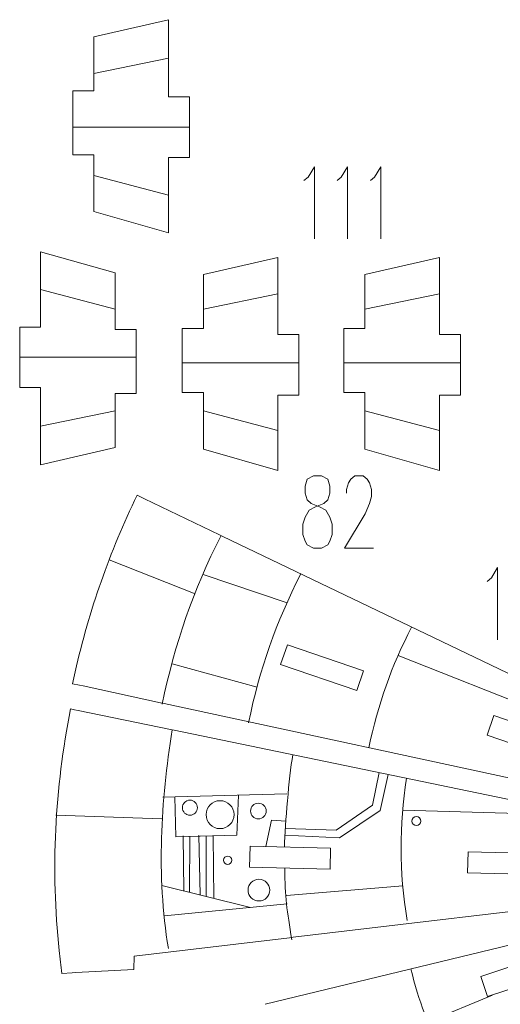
# Model space of a CAD drawing. Header units: millimetres. Extents: x -182 to 179, y -139 to 136.
# Tile 4 of 13: x -179 to -103, y -36 to 119. Entities that reach past the tile are written whole.
import ezdxf

# ---------------------------------------------------------------- set-up
doc = ezdxf.new("R2010")
doc.units = ezdxf.units.MM
doc.header["$MEASUREMENT"] = 0
doc.layers.add('Layer 1', color=7, linetype='Continuous')

msp = doc.modelspace()

# ---------------------------------------------------------------- linework, layer by layer
at = {"layer": 'Layer 1', "color": 5, "lineweight": 9}
for centre, major_axis in [((-152.2903, -5.1012), (0, 1.1906)), ((-147.5278, -6.2036), (0, 2.2049)), ((-141.4864, -5.6304), (0, 1.2347)), ((-116.5271, -7.2178), (0, 0.7056)), ((-146.3371, -13.3915), (0, 0.6614)), ((-141.3982, -18.1099), (0, 1.7198))]:
    msp.add_ellipse(centre, major_axis=major_axis, ratio=1, dxfattribs=at)
at = {"layer": 'Layer 1', "lineweight": 9}
for points, knots in [([(-154.9548, 107.0903), (-154.9548, 107.0903), (-155.665, 107.0903), (-155.665, 107.0903), (-155.665, 107.0903), (-155.665, 107.0903), (-155.665, 119.2797), (-155.665, 119.2797), (-155.665, 119.2797), (-155.665, 119.2797), (-167.4412, 116.5756), (-167.4412, 116.5756), (-167.4412, 116.5756), (-167.4412, 116.5756), (-167.4412, 108.0386), (-167.4412, 108.0386), (-167.4412, 108.0386), (-167.4412, 108.0386), (-169.1023, 108.0386), (-169.1023, 108.0386)], [0, 0, 0, 0, 0.16666667, 0.16666667, 0.16666667, 0.16666667, 0.33333333, 0.33333333, 0.33333333, 0.33333333, 0.5, 0.5, 0.5, 0.5, 0.66666667, 0.66666667, 0.66666667, 0.66666667, 1, 1, 1, 1]), ([(-169.6645, 108.0386), (-169.6645, 108.0386), (-170.7635, 108.0386), (-170.7635, 108.0386), (-170.7635, 108.0386), (-170.7635, 108.0386), (-170.7635, 97.9558), (-170.7635, 97.9558), (-170.7635, 97.9558), (-170.7635, 97.9558), (-169.6645, 97.9558), (-169.6645, 97.9558)], [0, 0, 0, 0, 0.25, 0.25, 0.25, 0.25, 0.5, 0.5, 0.5, 0.5, 1, 1, 1, 1]), ([(-154.3926, 97.542), (-154.3926, 97.542), (-152.363, 97.542), (-152.363, 97.542), (-152.363, 97.542), (-152.363, 97.542), (-152.363, 107.0903), (-152.363, 107.0903), (-152.363, 107.0903), (-152.363, 107.0903), (-154.3926, 107.0903), (-154.3926, 107.0903)], [0, 0, 0, 0, 0.25, 0.25, 0.25, 0.25, 0.5, 0.5, 0.5, 0.5, 1, 1, 1, 1]), ([(-169.1023, 97.9558), (-169.1023, 97.9558), (-167.4412, 97.9558), (-167.4412, 97.9558), (-167.4412, 97.9558), (-167.4412, 97.9558), (-167.4412, 89.0044), (-167.4412, 89.0044), (-167.4412, 89.0044), (-167.4412, 89.0044), (-155.665, 85.6503), (-155.665, 85.6503), (-155.665, 85.6503), (-155.665, 85.6503), (-155.665, 97.542), (-155.665, 97.542), (-155.665, 97.542), (-155.665, 97.542), (-154.9548, 97.542), (-154.9548, 97.542)], [0, 0, 0, 0, 0.16666667, 0.16666667, 0.16666667, 0.16666667, 0.33333333, 0.33333333, 0.33333333, 0.33333333, 0.5, 0.5, 0.5, 0.5, 0.66666667, 0.66666667, 0.66666667, 0.66666667, 1, 1, 1, 1]), ([(-163.0906, 70.3523), (-163.0906, 70.3523), (-164.092, 70.3523), (-164.092, 70.3523), (-164.092, 70.3523), (-164.092, 70.3523), (-164.092, 79.3037), (-164.092, 79.3037), (-164.092, 79.3037), (-164.092, 79.3037), (-175.8682, 82.6578), (-175.8682, 82.6578), (-175.8682, 82.6578), (-175.8682, 82.6578), (-175.8682, 70.7661), (-175.8682, 70.7661), (-175.8682, 70.7661), (-175.8682, 70.7661), (-177.2381, 70.7661), (-177.2381, 70.7661)], [0, 0, 0, 0, 0.16666667, 0.16666667, 0.16666667, 0.16666667, 0.33333333, 0.33333333, 0.33333333, 0.33333333, 0.5, 0.5, 0.5, 0.5, 0.66666667, 0.66666667, 0.66666667, 0.66666667, 1, 1, 1, 1]), ([(-137.4055, 69.5762), (-137.4055, 69.5762), (-138.3968, 69.5762), (-138.3968, 69.5762), (-138.3968, 69.5762), (-138.3968, 69.5762), (-138.3968, 81.7656), (-138.3968, 81.7656), (-138.3968, 81.7656), (-138.3968, 81.7656), (-150.1729, 79.0615), (-150.1729, 79.0615), (-150.1729, 79.0615), (-150.1729, 79.0615), (-150.1729, 70.5245), (-150.1729, 70.5245), (-150.1729, 70.5245), (-150.1729, 70.5245), (-151.553, 70.5245), (-151.553, 70.5245)], [0, 0, 0, 0, 0.16666667, 0.16666667, 0.16666667, 0.16666667, 0.33333333, 0.33333333, 0.33333333, 0.33333333, 0.5, 0.5, 0.5, 0.5, 0.66666667, 0.66666667, 0.66666667, 0.66666667, 1, 1, 1, 1]), ([(-111.8021, 69.5762), (-111.8021, 69.5762), (-112.8909, 69.5762), (-112.8909, 69.5762), (-112.8909, 69.5762), (-112.8909, 69.5762), (-112.8909, 81.7656), (-112.8909, 81.7656), (-112.8909, 81.7656), (-112.8909, 81.7656), (-124.667, 79.0615), (-124.667, 79.0615), (-124.667, 79.0615), (-124.667, 79.0615), (-124.667, 70.5245), (-124.667, 70.5245), (-124.667, 70.5245), (-124.667, 70.5245), (-125.9496, 70.5245), (-125.9496, 70.5245)], [0, 0, 0, 0, 0.16666667, 0.16666667, 0.16666667, 0.16666667, 0.33333333, 0.33333333, 0.33333333, 0.33333333, 0.5, 0.5, 0.5, 0.5, 0.66666667, 0.66666667, 0.66666667, 0.66666667, 1, 1, 1, 1]), ([(-177.8003, 70.7661), (-177.8003, 70.7661), (-179.1702, 70.7661), (-179.1702, 70.7661), (-179.1702, 70.7661), (-179.1702, 70.7661), (-179.1702, 61.2178), (-179.1702, 61.2178), (-179.1702, 61.2178), (-179.1702, 61.2178), (-177.8003, 61.2178), (-177.8003, 61.2178)], [0, 0, 0, 0, 0.25, 0.25, 0.25, 0.25, 0.5, 0.5, 0.5, 0.5, 1, 1, 1, 1]), ([(-162.5284, 60.2695), (-162.5284, 60.2695), (-160.7697, 60.2695), (-160.7697, 60.2695), (-160.7697, 60.2695), (-160.7697, 60.2695), (-160.7697, 70.3523), (-160.7697, 70.3523), (-160.7697, 70.3523), (-160.7697, 70.3523), (-162.5284, 70.3523), (-162.5284, 70.3523)], [0, 0, 0, 0, 0.25, 0.25, 0.25, 0.25, 0.5, 0.5, 0.5, 0.5, 1, 1, 1, 1]), ([(-152.1152, 70.5245), (-152.1152, 70.5245), (-153.4953, 70.5245), (-153.4953, 70.5245), (-153.4953, 70.5245), (-153.4953, 70.5245), (-153.4953, 60.4416), (-153.4953, 60.4416), (-153.4953, 60.4416), (-153.4953, 60.4416), (-152.1152, 60.4416), (-152.1152, 60.4416)], [0, 0, 0, 0, 0.25, 0.25, 0.25, 0.25, 0.5, 0.5, 0.5, 0.5, 1, 1, 1, 1]), ([(-126.5118, 70.5245), (-126.5118, 70.5245), (-127.9894, 70.5245), (-127.9894, 70.5245), (-127.9894, 70.5245), (-127.9894, 70.5245), (-127.9894, 60.4416), (-127.9894, 60.4416), (-127.9894, 60.4416), (-127.9894, 60.4416), (-126.5118, 60.4416), (-126.5118, 60.4416)], [0, 0, 0, 0, 0.25, 0.25, 0.25, 0.25, 0.5, 0.5, 0.5, 0.5, 1, 1, 1, 1]), ([(-136.8433, 60.0278), (-136.8433, 60.0278), (-135.0948, 60.0278), (-135.0948, 60.0278), (-135.0948, 60.0278), (-135.0948, 60.0278), (-135.0948, 69.5762), (-135.0948, 69.5762), (-135.0948, 69.5762), (-135.0948, 69.5762), (-136.8433, 69.5762), (-136.8433, 69.5762)], [0, 0, 0, 0, 0.25, 0.25, 0.25, 0.25, 0.5, 0.5, 0.5, 0.5, 1, 1, 1, 1]), ([(-111.2399, 60.0278), (-111.2399, 60.0278), (-109.5889, 60.0278), (-109.5889, 60.0278), (-109.5889, 60.0278), (-109.5889, 60.0278), (-109.5889, 69.5762), (-109.5889, 69.5762), (-109.5889, 69.5762), (-109.5889, 69.5762), (-111.2399, 69.5762), (-111.2399, 69.5762)], [0, 0, 0, 0, 0.25, 0.25, 0.25, 0.25, 0.5, 0.5, 0.5, 0.5, 1, 1, 1, 1]), ([(-177.2381, 61.2178), (-177.2381, 61.2178), (-175.8682, 61.2178), (-175.8682, 61.2178), (-175.8682, 61.2178), (-175.8682, 61.2178), (-175.8682, 49.0284), (-175.8682, 49.0284), (-175.8682, 49.0284), (-175.8682, 49.0284), (-164.092, 51.7325), (-164.092, 51.7325), (-164.092, 51.7325), (-164.092, 51.7325), (-164.092, 60.2695), (-164.092, 60.2695), (-164.092, 60.2695), (-164.092, 60.2695), (-163.0906, 60.2695), (-163.0906, 60.2695)], [0, 0, 0, 0, 0.16666667, 0.16666667, 0.16666667, 0.16666667, 0.33333333, 0.33333333, 0.33333333, 0.33333333, 0.5, 0.5, 0.5, 0.5, 0.66666667, 0.66666667, 0.66666667, 0.66666667, 1, 1, 1, 1]), ([(-151.553, 60.4416), (-151.553, 60.4416), (-150.1729, 60.4416), (-150.1729, 60.4416), (-150.1729, 60.4416), (-150.1729, 60.4416), (-150.1729, 51.4902), (-150.1729, 51.4902), (-150.1729, 51.4902), (-150.1729, 51.4902), (-138.3968, 48.1362), (-138.3968, 48.1362), (-138.3968, 48.1362), (-138.3968, 48.1362), (-138.3968, 60.0278), (-138.3968, 60.0278), (-138.3968, 60.0278), (-138.3968, 60.0278), (-137.4055, 60.0278), (-137.4055, 60.0278)], [0, 0, 0, 0, 0.16666667, 0.16666667, 0.16666667, 0.16666667, 0.33333333, 0.33333333, 0.33333333, 0.33333333, 0.5, 0.5, 0.5, 0.5, 0.66666667, 0.66666667, 0.66666667, 0.66666667, 1, 1, 1, 1]), ([(-125.9496, 60.4416), (-125.9496, 60.4416), (-124.667, 60.4416), (-124.667, 60.4416), (-124.667, 60.4416), (-124.667, 60.4416), (-124.667, 51.4902), (-124.667, 51.4902), (-124.667, 51.4902), (-124.667, 51.4902), (-112.8909, 48.1362), (-112.8909, 48.1362), (-112.8909, 48.1362), (-112.8909, 48.1362), (-112.8909, 60.0278), (-112.8909, 60.0278), (-112.8909, 60.0278), (-112.8909, 60.0278), (-111.8021, 60.0278), (-111.8021, 60.0278)], [0, 0, 0, 0, 0.16666667, 0.16666667, 0.16666667, 0.16666667, 0.33333333, 0.33333333, 0.33333333, 0.33333333, 0.5, 0.5, 0.5, 0.5, 0.66666667, 0.66666667, 0.66666667, 0.66666667, 1, 1, 1, 1]), ([(-159.9863, 43.9111), (-159.9863, 43.9111), (-160.6206, 44.2156), (-160.6206, 44.2156), (-160.6206, 44.2156), (-164.9523, 35.3409), (-168.2347, 25.996), (-170.4039, 16.3666), (-170.4039, 16.3666), (-170.5468, 15.7315), (-170.6836, 15.1028), (-170.8169, 14.4656), (-170.8169, 14.4656), (-170.8169, 14.4656), (-169.7074, 14.2259), (-169.7074, 14.2259)], [0, 0, 0, 0, 0.2, 0.2, 0.2, 0.2, 0.4, 0.4, 0.4, 0.4, 0.6, 0.6, 0.6, 0.6, 1, 1, 1, 1]), ([(-125.9568, 13.3862), (-125.9568, 13.3862), (-137.9708, 17.5037), (-137.9708, 17.5037), (-137.9708, 17.5037), (-137.9708, 17.5037), (-136.9002, 20.6273), (-136.9002, 20.6273), (-136.9002, 20.6273), (-136.9002, 20.6273), (-124.8862, 16.5098), (-124.8862, 16.5098), (-124.8862, 16.5098), (-124.8862, 16.5098), (-125.9568, 13.3862), (-125.9568, 13.3862)], [0, 0, 0, 0, 0.2, 0.2, 0.2, 0.2, 0.4, 0.4, 0.4, 0.4, 0.6, 0.6, 0.6, 0.6, 1, 1, 1, 1]), ([(-170.4929, 10.3637), (-170.4929, 10.3637), (-171.1312, 10.4954), (-171.1312, 10.4954), (-171.1312, 10.4954), (-173.6527, -2.0688), (-174.2613, -14.9316), (-172.9415, -27.6637), (-172.9415, -27.6637), (-172.8156, -28.8675), (-172.6773, -30.0589), (-172.517, -31.2591), (-172.517, -31.2591), (-172.517, -31.2591), (-170.8751, -31.17), (-170.8751, -31.17)], [0, 0, 0, 0, 0.2, 0.2, 0.2, 0.2, 0.4, 0.4, 0.4, 0.4, 0.6, 0.6, 0.6, 0.6, 1, 1, 1, 1]), ([(-92.2939, 5.3395), (-92.2939, 5.3395), (-93.3645, 2.2159), (-93.3645, 2.2159), (-93.3645, 2.2159), (-93.3645, 2.2159), (-105.3785, 6.3335), (-105.3785, 6.3335), (-105.3785, 6.3335), (-105.3785, 6.3335), (-104.3079, 9.4571), (-104.3079, 9.4571), (-104.3079, 9.4571), (-104.3079, 9.4571), (-92.2939, 5.3395), (-92.2939, 5.3395)], [0, 0, 0, 0, 0.2, 0.2, 0.2, 0.2, 0.4, 0.4, 0.4, 0.4, 0.6, 0.6, 0.6, 0.6, 1, 1, 1, 1]), ([(-130.0762, -11.5075), (-130.0762, -11.5075), (-130.1629, -14.8224), (-130.1629, -14.8224), (-130.1629, -14.8224), (-130.1629, -14.8224), (-142.8701, -14.49), (-142.8701, -14.49), (-142.8701, -14.49), (-142.8701, -14.49), (-142.7834, -11.1751), (-142.7834, -11.1751), (-142.7834, -11.1751), (-142.7834, -11.1751), (-130.0762, -11.5075), (-130.0762, -11.5075)], [0, 0, 0, 0, 0.2, 0.2, 0.2, 0.2, 0.4, 0.4, 0.4, 0.4, 0.6, 0.6, 0.6, 0.6, 1, 1, 1, 1]), ([(-95.6271, -12.4088), (-95.6271, -12.4088), (-95.7138, -15.7237), (-95.7138, -15.7237), (-95.7138, -15.7237), (-95.7138, -15.7237), (-108.4407, -15.3907), (-108.4407, -15.3907), (-108.4407, -15.3907), (-108.4407, -15.3907), (-108.3539, -12.0758), (-108.3539, -12.0758), (-108.3539, -12.0758), (-108.3539, -12.0758), (-95.6271, -12.4088), (-95.6271, -12.4088)], [0, 0, 0, 0, 0.2, 0.2, 0.2, 0.2, 0.4, 0.4, 0.4, 0.4, 0.6, 0.6, 0.6, 0.6, 1, 1, 1, 1]), ([(-170.3137, -31.1396), (-170.3137, -31.1396), (-161.1269, -30.6413), (-161.1269, -30.6413), (-161.1269, -30.6413), (-161.1269, -30.6413), (-161.0718, -28.5346), (-161.0718, -28.5346), (-161.0718, -28.5346), (-161.0718, -28.5346), (-136.5516, -25.6308), (-136.5516, -25.6308)], [0, 0, 0, 0, 0.25, 0.25, 0.25, 0.25, 0.5, 0.5, 0.5, 0.5, 1, 1, 1, 1]), ([(-94.2922, -27.7723), (-94.2922, -27.7723), (-93.2541, -30.9373), (-93.2541, -30.9373), (-93.2541, -30.9373), (-93.2541, -30.9373), (-105.3308, -34.898), (-105.3308, -34.898), (-105.3308, -34.898), (-105.3308, -34.898), (-106.3689, -31.7328), (-106.3689, -31.7328), (-106.3689, -31.7328), (-106.3689, -31.7328), (-94.2922, -27.7723), (-94.2922, -27.7723)], [0, 0, 0, 0, 0.2, 0.2, 0.2, 0.2, 0.4, 0.4, 0.4, 0.4, 0.6, 0.6, 0.6, 0.6, 1, 1, 1, 1])]:
    msp.add_open_spline(points, degree=3, knots=knots, dxfattribs=at)
at = {"layer": 'Layer 1', "color": 5, "lineweight": 9}
for points in [[(-155.665, 113.185), (-155.665, 113.185), (-167.4412, 110.7625), (-167.4412, 110.7625)], [(-152.363, 102.3161), (-152.363, 102.3161), (-170.7635, 102.3161), (-170.7635, 102.3161)], [(-155.665, 91.5961), (-155.665, 91.5961), (-167.4412, 94.7111), (-167.4412, 94.7111)], [(-175.8682, 76.712), (-175.8682, 76.712), (-164.092, 73.597), (-164.092, 73.597)], [(-138.3968, 76.0065), (-138.3968, 76.0065), (-150.173, 73.584), (-150.173, 73.584)], [(-112.8909, 76.0065), (-112.8909, 76.0065), (-124.6671, 73.584), (-124.6671, 73.584)], [(-179.1702, 65.992), (-179.1702, 65.992), (-160.7697, 65.992), (-160.7697, 65.992)], [(-135.0948, 65.1376), (-135.0948, 65.1376), (-153.4953, 65.1376), (-153.4953, 65.1376)], [(-109.5889, 65.1376), (-109.5889, 65.1376), (-127.9894, 65.1376), (-127.9894, 65.1376)], [(-175.8682, 55.1231), (-175.8682, 55.1231), (-164.092, 57.5456), (-164.092, 57.5456)], [(-138.3968, 54.4176), (-138.3968, 54.4176), (-150.173, 57.5326), (-150.173, 57.5326)], [(-112.8909, 54.4176), (-112.8909, 54.4176), (-124.6671, 57.5326), (-124.6671, 57.5326)], [(-151.443, 28.6428), (-151.443, 28.6428), (-165.0545, 34.0251), (-165.0545, 34.0251)], [(-150.1906, 31.7012), (-150.1906, 31.7012), (-136.926, 27.2372), (-136.926, 27.2372)], [(-119.3973, 18.9192), (-119.3973, 18.9192), (-96.5044, 9.8805), (-96.5044, 9.8805)], [(-155.1187, 17.6139), (-155.1187, 17.6139), (-141.6742, 13.9022), (-141.6742, 13.9022)], [(-118.6693, -5.4856), (-118.6693, -5.4856), (-98.6188, -6.0682), (-98.6188, -6.0682)], [(-156.7481, -6.881), (-156.7481, -6.881), (-173.4495, -6.2705), (-173.4495, -6.2705)], [(-153.2481, -18.242), (-153.2481, -18.242), (-153.3642, -9.5319), (-153.3642, -9.5319)], [(-152.3059, -9.6201), (-152.3059, -9.6201), (-152.3554, -18.4632), (-152.3554, -18.4632)], [(-150.695, -18.8746), (-150.695, -18.8746), (-150.8948, -9.4437), (-150.8948, -9.4437)], [(-149.7376, -19.1118), (-149.7376, -19.1118), (-149.7483, -9.6201), (-149.7483, -9.6201)], [(-148.4941, -19.42), (-148.4941, -19.42), (-148.6017, -9.5319), (-148.6017, -9.5319)], [(-142.7533, -20.8423), (-142.7533, -20.8423), (-156.7219, -17.3813), (-156.7219, -17.3813)], [(-137.0651, -18.9892), (-137.0651, -18.9892), (-118.6654, -17.4619), (-118.6654, -17.4619)], [(-114.6711, -38.9241), (-114.6711, -38.9241), (-104.5194, -34.6756), (-104.5194, -34.6756)]]:
    msp.add_open_spline(points, degree=3, dxfattribs=at)
at = {"layer": 'Layer 1', "color": 1, "lineweight": 9}
for points in [[(-169.1023, 108.0386), (-169.1023, 108.0386), (-169.6645, 108.0386), (-169.6645, 108.0386)], [(-154.3926, 107.0903), (-154.3926, 107.0903), (-154.9548, 107.0903), (-154.9548, 107.0903)], [(-169.1023, 97.9558), (-169.1023, 97.9558), (-169.6645, 97.9558), (-169.6645, 97.9558)], [(-154.3926, 97.542), (-154.3926, 97.542), (-154.9548, 97.542), (-154.9548, 97.542)], [(-177.8003, 70.7661), (-177.8003, 70.7661), (-177.2381, 70.7661), (-177.2381, 70.7661)], [(-163.0906, 70.3523), (-163.0906, 70.3523), (-162.5284, 70.3523), (-162.5284, 70.3523)], [(-151.553, 70.5244), (-151.553, 70.5244), (-152.1152, 70.5244), (-152.1152, 70.5244)], [(-125.9496, 70.5244), (-125.9496, 70.5244), (-126.5118, 70.5244), (-126.5118, 70.5244)], [(-136.8433, 69.5761), (-136.8433, 69.5761), (-137.4055, 69.5761), (-137.4055, 69.5761)], [(-111.2399, 69.5761), (-111.2399, 69.5761), (-111.8021, 69.5761), (-111.8021, 69.5761)], [(-177.8003, 61.2178), (-177.8003, 61.2178), (-177.2381, 61.2178), (-177.2381, 61.2178)], [(-163.0906, 60.2695), (-163.0906, 60.2695), (-162.5284, 60.2695), (-162.5284, 60.2695)], [(-151.553, 60.4416), (-151.553, 60.4416), (-152.1152, 60.4416), (-152.1152, 60.4416)], [(-136.8433, 60.0278), (-136.8433, 60.0278), (-137.4055, 60.0278), (-137.4055, 60.0278)], [(-125.9496, 60.4416), (-125.9496, 60.4416), (-126.5118, 60.4416), (-126.5118, 60.4416)], [(-111.2399, 60.0278), (-111.2399, 60.0278), (-111.8021, 60.0278), (-111.8021, 60.0278)], [(-159.4795, 43.6678), (-159.4795, 43.6678), (-159.9863, 43.9112), (-159.9863, 43.9112)], [(-156.6794, 11.2344), (-154.5973, 20.9868), (-151.8922, 29.054), (-147.346, 37.8431)], [(-147.0926, 37.7214), (-147.0926, 37.7214), (-147.5994, 37.9648), (-147.5994, 37.9648)], [(-143.0477, 8.2791), (-141.2304, 16.8161), (-138.7482, 24.113), (-134.7718, 31.8069)], [(-124.0515, 4.3613), (-122.6021, 11.2083), (-120.4697, 17.2416), (-117.2859, 23.4128)], [(-169.1579, 14.1071), (-169.1579, 14.1071), (-169.7073, 14.2261), (-169.7073, 14.2261)], [(-156.3685, 11.3438), (-156.3685, 11.3438), (-156.9179, 11.4628), (-156.9179, 11.4628)], [(-169.9423, 10.2501), (-169.9423, 10.2501), (-170.4929, 10.3637), (-170.4929, 10.3637)], [(-155.688, -27.3552), (-157.6148, -15.5422), (-156.8753, -4.1987), (-155.0809, 7.1829)], [(-154.8056, 7.1261), (-154.8056, 7.1261), (-155.3562, 7.2397), (-155.3562, 7.2397)], [(-137.3703, -11.3167), (-137.2515, -7.4543), (-136.6566, -0.5172), (-136.058, 3.2569)], [(-118.0087, -22.8925), (-119.241, -15.1484), (-119.2705, -7.9117), (-118.0778, -0.4538)], [(-156.5525, -3.4483), (-156.5525, -3.4483), (-136.9764, -2.8967), (-136.9764, -2.8967)], [(-136.2112, -25.9778), (-136.9687, -21.287), (-137.2964, -19.2807), (-137.3226, -14.6352)], [(-156.3192, -22.1649), (-156.3192, -22.1649), (-136.9489, -20.2763), (-136.9489, -20.2763)], [(-135.9934, -25.5646), (-135.9934, -25.5646), (-136.5516, -25.6308), (-136.5516, -25.6308)], [(-112.3465, -44.1862), (-114.6115, -39.5634), (-116.1467, -35.6863), (-117.4074, -30.5476)], [(-170.3137, -31.1393), (-170.3137, -31.1393), (-170.8751, -31.1703), (-170.8751, -31.1703)]]:
    msp.add_open_spline(points, degree=3, dxfattribs=at)
for points, knots in [([(-134.2814, 93.8819), (-134.2814, 93.8819), (-133.6235, 94.4356), (-133.6235, 94.4356), (-133.6235, 94.4356), (-133.6235, 94.4356), (-132.6415, 96.0641), (-132.6415, 96.0641), (-132.6415, 96.0641), (-132.6415, 96.0641), (-132.6415, 84.6646), (-132.6415, 84.6646)], [0, 0, 0, 0, 0.25, 0.25, 0.25, 0.25, 0.5, 0.5, 0.5, 0.5, 1, 1, 1, 1]), ([(-129.0475, 93.8819), (-129.0475, 93.8819), (-128.3896, 94.4356), (-128.3896, 94.4356), (-128.3896, 94.4356), (-128.3896, 94.4356), (-127.4077, 96.0641), (-127.4077, 96.0641), (-127.4077, 96.0641), (-127.4077, 96.0641), (-127.4077, 84.6646), (-127.4077, 84.6646)], [0, 0, 0, 0, 0.25, 0.25, 0.25, 0.25, 0.5, 0.5, 0.5, 0.5, 1, 1, 1, 1]), ([(-123.8038, 93.8819), (-123.8038, 93.8819), (-123.1557, 94.4356), (-123.1557, 94.4356), (-123.1557, 94.4356), (-123.1557, 94.4356), (-122.1737, 96.0641), (-122.1737, 96.0641), (-122.1737, 96.0641), (-122.1737, 96.0641), (-122.1737, 84.6646), (-122.1737, 84.6646)], [0, 0, 0, 0, 0.25, 0.25, 0.25, 0.25, 0.5, 0.5, 0.5, 0.5, 1, 1, 1, 1]), ([(-132.8007, 47.2703), (-132.8007, 47.2703), (-133.7827, 46.7329), (-133.7827, 46.7329), (-133.7827, 46.7329), (-133.7827, 46.7329), (-134.1166, 45.6418), (-134.1166, 45.6418), (-134.1166, 45.6418), (-134.1166, 45.6418), (-134.1166, 44.5507), (-134.1166, 44.5507), (-134.1166, 44.5507), (-134.1166, 44.5507), (-133.7827, 43.4759), (-133.7827, 43.4759), (-133.7827, 43.4759), (-133.7827, 43.4759), (-133.1345, 42.9222), (-133.1345, 42.9222), (-133.1345, 42.9222), (-133.1345, 42.9222), (-131.8187, 42.3848), (-131.8187, 42.3848), (-131.8187, 42.3848), (-131.8187, 42.3848), (-130.8368, 41.8474), (-130.8368, 41.8474), (-130.8368, 41.8474), (-130.8368, 41.8474), (-130.1887, 40.7563), (-130.1887, 40.7563), (-130.1887, 40.7563), (-130.1887, 40.7563), (-129.8548, 39.6652), (-129.8548, 39.6652), (-129.8548, 39.6652), (-129.8548, 39.6652), (-129.8548, 38.0367), (-129.8548, 38.0367), (-129.8548, 38.0367), (-129.8548, 38.0367), (-130.1887, 36.9619), (-130.1887, 36.9619), (-130.1887, 36.9619), (-130.1887, 36.9619), (-130.5127, 36.4082), (-130.5127, 36.4082), (-130.5127, 36.4082), (-130.5127, 36.4082), (-131.4947, 35.8708), (-131.4947, 35.8708), (-131.4947, 35.8708), (-131.4947, 35.8708), (-132.8007, 35.8708), (-132.8007, 35.8708), (-132.8007, 35.8708), (-132.8007, 35.8708), (-133.7827, 36.4082), (-133.7827, 36.4082), (-133.7827, 36.4082), (-133.7827, 36.4082), (-134.1166, 36.9619), (-134.1166, 36.9619), (-134.1166, 36.9619), (-134.1166, 36.9619), (-134.4406, 38.0367), (-134.4406, 38.0367), (-134.4406, 38.0367), (-134.4406, 38.0367), (-134.4406, 39.6652), (-134.4406, 39.6652), (-134.4406, 39.6652), (-134.4406, 39.6652), (-134.1166, 40.7563), (-134.1166, 40.7563), (-134.1166, 40.7563), (-134.1166, 40.7563), (-133.4586, 41.8474), (-133.4586, 41.8474), (-133.4586, 41.8474), (-133.4586, 41.8474), (-132.4767, 42.3848), (-132.4767, 42.3848), (-132.4767, 42.3848), (-132.4767, 42.3848), (-131.1707, 42.9222), (-131.1707, 42.9222), (-131.1707, 42.9222), (-131.1707, 42.9222), (-130.5127, 43.4759), (-130.5127, 43.4759), (-130.5127, 43.4759), (-130.5127, 43.4759), (-130.1887, 44.5507), (-130.1887, 44.5507), (-130.1887, 44.5507), (-130.1887, 44.5507), (-130.1887, 45.6418), (-130.1887, 45.6418), (-130.1887, 45.6418), (-130.1887, 45.6418), (-130.5127, 46.7329), (-130.5127, 46.7329), (-130.5127, 46.7329), (-130.5127, 46.7329), (-131.4947, 47.2703), (-131.4947, 47.2703), (-131.4947, 47.2703), (-131.4947, 47.2703), (-132.8007, 47.2703), (-132.8007, 47.2703)], [0, 0, 0, 0, 0.03448276, 0.03448276, 0.03448276, 0.03448276, 0.06896552, 0.06896552, 0.06896552, 0.06896552, 0.10344828, 0.10344828, 0.10344828, 0.10344828, 0.13793103, 0.13793103, 0.13793103, 0.13793103, 0.17241379, 0.17241379, 0.17241379, 0.17241379, 0.20689655, 0.20689655, 0.20689655, 0.20689655, 0.24137931, 0.24137931, 0.24137931, 0.24137931, 0.27586207, 0.27586207, 0.27586207, 0.27586207, 0.31034483, 0.31034483, 0.31034483, 0.31034483, 0.34482759, 0.34482759, 0.34482759, 0.34482759, 0.37931034, 0.37931034, 0.37931034, 0.37931034, 0.4137931, 0.4137931, 0.4137931, 0.4137931, 0.44827586, 0.44827586, 0.44827586, 0.44827586, 0.48275862, 0.48275862, 0.48275862, 0.48275862, 0.51724138, 0.51724138, 0.51724138, 0.51724138, 0.55172414, 0.55172414, 0.55172414, 0.55172414, 0.5862069, 0.5862069, 0.5862069, 0.5862069, 0.62068966, 0.62068966, 0.62068966, 0.62068966, 0.65517241, 0.65517241, 0.65517241, 0.65517241, 0.68965517, 0.68965517, 0.68965517, 0.68965517, 0.72413793, 0.72413793, 0.72413793, 0.72413793, 0.75862069, 0.75862069, 0.75862069, 0.75862069, 0.79310345, 0.79310345, 0.79310345, 0.79310345, 0.82758621, 0.82758621, 0.82758621, 0.82758621, 0.86206897, 0.86206897, 0.86206897, 0.86206897, 0.89655172, 0.89655172, 0.89655172, 0.89655172, 0.93103448, 0.93103448, 0.93103448, 0.93103448, 1, 1, 1, 1]), ([(-127.5668, 44.5507), (-127.5668, 44.5507), (-127.5668, 45.1044), (-127.5668, 45.1044), (-127.5668, 45.1044), (-127.5668, 45.1044), (-127.2428, 46.1792), (-127.2428, 46.1792), (-127.2428, 46.1792), (-127.2428, 46.1792), (-126.9089, 46.7329), (-126.9089, 46.7329), (-126.9089, 46.7329), (-126.9089, 46.7329), (-126.2608, 47.2703), (-126.2608, 47.2703), (-126.2608, 47.2703), (-126.2608, 47.2703), (-124.945, 47.2703), (-124.945, 47.2703), (-124.945, 47.2703), (-124.945, 47.2703), (-124.2969, 46.7329), (-124.2969, 46.7329), (-124.2969, 46.7329), (-124.2969, 46.7329), (-123.963, 46.1792), (-123.963, 46.1792), (-123.963, 46.1792), (-123.963, 46.1792), (-123.6389, 45.1044), (-123.6389, 45.1044), (-123.6389, 45.1044), (-123.6389, 45.1044), (-123.6389, 44.0133), (-123.6389, 44.0133), (-123.6389, 44.0133), (-123.6389, 44.0133), (-123.963, 42.9222), (-123.963, 42.9222), (-123.963, 42.9222), (-123.963, 42.9222), (-124.6209, 41.2937), (-124.6209, 41.2937), (-124.6209, 41.2937), (-124.6209, 41.2937), (-127.8909, 35.8708), (-127.8909, 35.8708), (-127.8909, 35.8708), (-127.8909, 35.8708), (-123.3149, 35.8708), (-123.3149, 35.8708)], [0, 0, 0, 0, 0.07142857, 0.07142857, 0.07142857, 0.07142857, 0.14285714, 0.14285714, 0.14285714, 0.14285714, 0.21428571, 0.21428571, 0.21428571, 0.21428571, 0.28571429, 0.28571429, 0.28571429, 0.28571429, 0.35714286, 0.35714286, 0.35714286, 0.35714286, 0.42857143, 0.42857143, 0.42857143, 0.42857143, 0.5, 0.5, 0.5, 0.5, 0.57142857, 0.57142857, 0.57142857, 0.57142857, 0.64285714, 0.64285714, 0.64285714, 0.64285714, 0.71428571, 0.71428571, 0.71428571, 0.71428571, 0.78571429, 0.78571429, 0.78571429, 0.78571429, 0.85714286, 0.85714286, 0.85714286, 0.85714286, 1, 1, 1, 1]), ([(-105.354, 30.6159), (-105.354, 30.6159), (-104.6961, 31.1696), (-104.6961, 31.1696), (-104.6961, 31.1696), (-104.6961, 31.1696), (-103.7141, 32.7981), (-103.7141, 32.7981), (-103.7141, 32.7981), (-103.7141, 32.7981), (-103.7141, 21.3986), (-103.7141, 21.3986)], [0, 0, 0, 0, 0.25, 0.25, 0.25, 0.25, 0.5, 0.5, 0.5, 0.5, 1, 1, 1, 1]), ([(-120.983, 0.1457), (-120.983, 0.1457), (-122.2311, -5.5632), (-122.2311, -5.5632), (-122.2311, -5.5632), (-122.2311, -5.5632), (-128.6693, -9.8847), (-128.6693, -9.8847), (-128.6693, -9.8847), (-128.6693, -9.8847), (-137.2879, -9.4212), (-137.2879, -9.4212)], [0, 0, 0, 0, 0.25, 0.25, 0.25, 0.25, 0.5, 0.5, 0.5, 0.5, 1, 1, 1, 1]), ([(-137.2266, -8.3688), (-137.2266, -8.3688), (-129.1984, -8.65), (-129.1984, -8.65), (-129.1984, -8.65), (-129.1984, -8.65), (-123.4658, -4.6812), (-123.4658, -4.6812), (-123.4658, -4.6812), (-123.4658, -4.6812), (-122.4088, 0.44), (-122.4088, 0.44)], [0, 0, 0, 0, 0.25, 0.25, 0.25, 0.25, 0.5, 0.5, 0.5, 0.5, 1, 1, 1, 1])]:
    msp.add_open_spline(points, degree=3, knots=knots, dxfattribs=at)
at = {"layer": 'Layer 1', "lineweight": 9}
for points in [[(-147.5994, 37.9648), (-147.5994, 37.9648), (-159.4795, 43.6678), (-159.4795, 43.6678)], [(-90.6758, 10.6385), (-90.6758, 10.6385), (-147.0926, 37.7214), (-147.0926, 37.7214)], [(-169.1578, 14.1071), (-169.1578, 14.1071), (-156.918, 11.4626), (-156.918, 11.4626)], [(-156.3684, 11.3438), (-156.3684, 11.3438), (-94.4403, -2.0365), (-94.4403, -2.0365)], [(-155.3562, 7.2397), (-155.3562, 7.2397), (-169.9423, 10.25), (-169.9423, 10.25)], [(-84.3383, -7.417), (-84.3383, -7.417), (-154.8056, 7.1261), (-154.8056, 7.1261)], [(-135.9934, -25.5647), (-135.9934, -25.5647), (-84.2527, -19.4372), (-84.2527, -19.4372)], [(-98.2234, -25.8917), (-98.2234, -25.8917), (-140.436, -36.1363), (-140.436, -36.1363)], [(-80.5413, -32.0681), (-80.5413, -32.0681), (-128.5643, -64.418), (-128.5643, -64.418)], [(-146.3679, -60.1851), (-146.3679, -60.1851), (-94.6043, -35.5348), (-94.6043, -35.5348)]]:
    msp.add_open_spline(points, degree=3, dxfattribs=at)
at = {"layer": 'Layer 1', "color": 5, "lineweight": 9}
for points, knots in [([(-144.6399, -3.1127), (-144.6399, -3.1127), (-144.8976, -9.4437), (-144.8976, -9.4437), (-144.8976, -9.4437), (-144.8976, -9.4437), (-154.5108, -9.7082), (-154.5108, -9.7082), (-154.5108, -9.7082), (-154.5108, -9.7082), (-154.6886, -3.3958), (-154.6886, -3.3958)], [0, 0, 0, 0, 0.25, 0.25, 0.25, 0.25, 0.5, 0.5, 0.5, 0.5, 1, 1, 1, 1]), ([(-140.3099, -11.2399), (-140.3099, -11.2399), (-139.4295, -7.0624), (-139.4295, -7.0624), (-139.4295, -7.0624), (-139.4295, -7.0624), (-137.1506, -7.2221), (-137.1506, -7.2221)], [0, 0, 0, 0, 0.33333333, 0.33333333, 0.33333333, 0.33333333, 1, 1, 1, 1])]:
    msp.add_open_spline(points, degree=3, knots=knots, dxfattribs=at)

doc.saveas('drawing.dxf')
